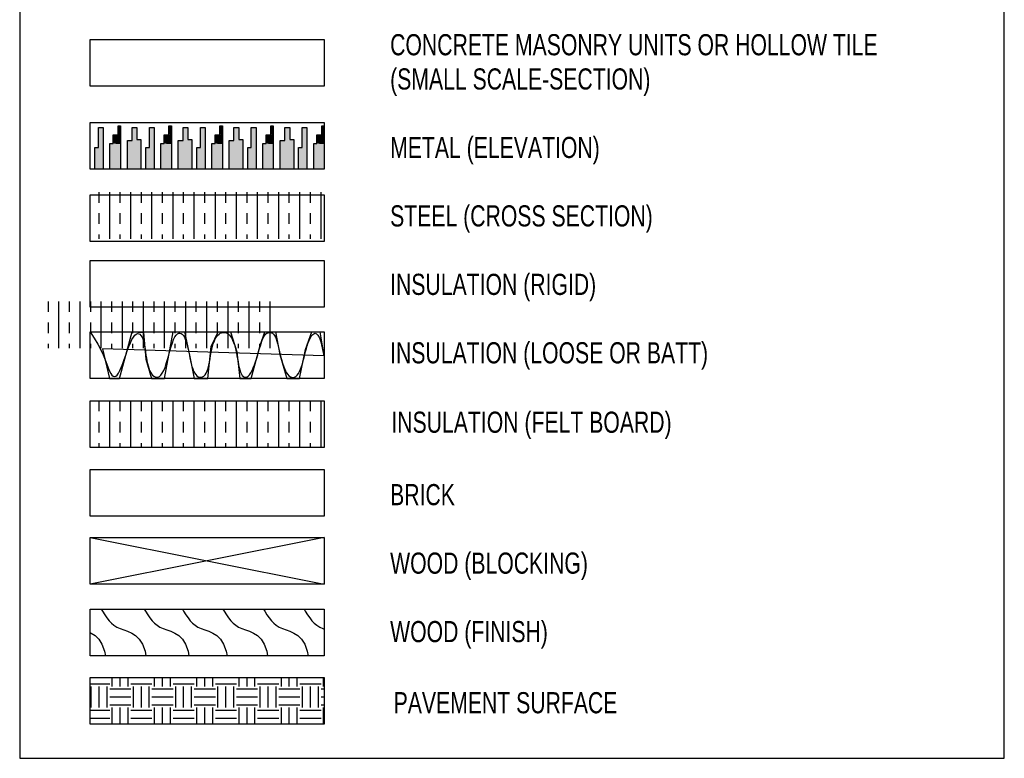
# Model space of a CAD drawing. Extents: x 0 to 344, y 0 to 79.
# Tile 3 of 7: x 16.39 to 22.22, y 4.74 to 9.1. Entities that reach past the tile are written whole.
import ezdxf

# ---------------------------------------------------------------- set-up
doc = ezdxf.new("R2010")
doc.units = 0
doc.layers.get('0').update_dxf_attribs({"linetype": 'CONTINUOUS'})
doc.layers.add('LETTERING', color=5, linetype='CONTINUOUS')

# ---------------------------------------------------------------- blocks, each defined once
blk = doc.blocks.new('*X')
at = {"color": 0}
for p, q in [((16.5089, 11.25), (16.625, 11.25)), ((16.6406, 11.2344), (16.6406, 11.2865)), ((16.6875, 11.2344), (16.6875, 11.2865)), ((16.7344, 11.2344), (16.7344, 11.2865)), ((16.75, 11.25), (16.875, 11.25)), ((16.8906, 11.2344), (16.8906, 11.2865)), ((16.9375, 11.2344), (16.9375, 11.2865)), ((16.9844, 11.2344), (16.9844, 11.2865)), ((17, 11.25), (17.125, 11.25)), ((17.1406, 11.2344), (17.1406, 11.2865)), ((17.1875, 11.2344), (17.1875, 11.2865)), ((17.2344, 11.2344), (17.2344, 11.2865)), ((17.25, 11.25), (17.375, 11.25)), ((17.3906, 11.2344), (17.3906, 11.2865)), ((17.4375, 11.2344), (17.4375, 11.2865)), ((17.4844, 11.2344), (17.4844, 11.2865)), ((17.5, 11.25), (17.625, 11.25)), ((17.6406, 11.2344), (17.6406, 11.2865)), ((17.6875, 11.2344), (17.6875, 11.2865)), ((17.7344, 11.2344), (17.7344, 11.2865)), ((17.75, 11.25), (17.875, 11.25)), ((17.8906, 11.2344), (17.8906, 11.2865)), ((16.5156, 11.1094), (16.5156, 11.2344)), ((16.5625, 11.1094), (16.5625, 11.2344)), ((16.6094, 11.1094), (16.6094, 11.2344)), ((16.625, 11.2188), (16.75, 11.2188)), ((16.7656, 11.1094), (16.7656, 11.2344)), ((16.8125, 11.1094), (16.8125, 11.2344)), ((16.8594, 11.1094), (16.8594, 11.2344)), ((16.875, 11.2188), (17, 11.2188)), ((17.0156, 11.1094), (17.0156, 11.2344)), ((17.0625, 11.1094), (17.0625, 11.2344)), ((17.1094, 11.1094), (17.1094, 11.2344)), ((17.125, 11.2188), (17.25, 11.2188)), ((17.2656, 11.1094), (17.2656, 11.2344)), ((17.3125, 11.1094), (17.3125, 11.2344)), ((17.3594, 11.1094), (17.3594, 11.2344)), ((17.375, 11.2188), (17.5, 11.2188)), ((17.5156, 11.1094), (17.5156, 11.2344)), ((17.5625, 11.1094), (17.5625, 11.2344)), ((17.6094, 11.1094), (17.6094, 11.2344)), ((17.625, 11.2188), (17.75, 11.2188)), ((17.7656, 11.1094), (17.7656, 11.2344)), ((17.8125, 11.1094), (17.8125, 11.2344)), ((17.8594, 11.1094), (17.8594, 11.2344)), ((17.875, 11.2188), (17.8946, 11.2188)), ((16.625, 11.1719), (16.75, 11.1719)), ((16.625, 11.125), (16.75, 11.125)), ((16.875, 11.1719), (17, 11.1719)), ((16.875, 11.125), (17, 11.125)), ((17.125, 11.1719), (17.25, 11.1719)), ((17.125, 11.125), (17.25, 11.125)), ((17.375, 11.1719), (17.5, 11.1719)), ((17.375, 11.125), (17.5, 11.125)), ((17.625, 11.1719), (17.75, 11.1719)), ((17.625, 11.125), (17.75, 11.125)), ((17.875, 11.1719), (17.8946, 11.1719)), ((17.875, 11.125), (17.8946, 11.125)), ((16.5089, 11.0938), (16.625, 11.0938)), ((16.6406, 11.0106), (16.6406, 11.1094)), ((16.6875, 11.0106), (16.6875, 11.1094)), ((16.7344, 11.0106), (16.7344, 11.1094)), ((16.75, 11.0938), (16.875, 11.0938)), ((16.8906, 11.0106), (16.8906, 11.1094)), ((16.9375, 11.0106), (16.9375, 11.1094)), ((16.9844, 11.0106), (16.9844, 11.1094)), ((17, 11.0938), (17.125, 11.0938)), ((17.1406, 11.0106), (17.1406, 11.1094)), ((17.1875, 11.0106), (17.1875, 11.1094)), ((17.2344, 11.0106), (17.2344, 11.1094)), ((17.25, 11.0938), (17.375, 11.0938)), ((17.3906, 11.0106), (17.3906, 11.1094)), ((17.4375, 11.0106), (17.4375, 11.1094)), ((17.4844, 11.0106), (17.4844, 11.1094)), ((17.5, 11.0938), (17.625, 11.0938)), ((17.6406, 11.0106), (17.6406, 11.1094)), ((17.6875, 11.0106), (17.6875, 11.1094)), ((17.7344, 11.0106), (17.7344, 11.1094)), ((17.75, 11.0938), (17.875, 11.0938)), ((17.8906, 11.0106), (17.8906, 11.1094)), ((16.5089, 11.0469), (16.625, 11.0469)), ((16.75, 11.0469), (16.875, 11.0469)), ((17, 11.0469), (17.125, 11.0469)), ((17.25, 11.0469), (17.375, 11.0469)), ((17.5, 11.0469), (17.625, 11.0469)), ((17.75, 11.0469), (17.875, 11.0469)), ((16.5625, 7.375), (16.5625, 7.4367)), ((16.625, 7.1608), (16.625, 7.4367)), ((16.6875, 7.375), (16.6875, 7.4367)), ((16.75, 7.1608), (16.75, 7.4367)), ((16.8125, 7.375), (16.8125, 7.4367)), ((16.875, 7.1608), (16.875, 7.4367)), ((16.9375, 7.375), (16.9375, 7.4367)), ((17, 7.1608), (17, 7.4367)), ((17.0625, 7.375), (17.0625, 7.4367)), ((17.125, 7.1608), (17.125, 7.4367)), ((17.1875, 7.375), (17.1875, 7.4367)), ((17.25, 7.1608), (17.25, 7.4367)), ((17.3125, 7.375), (17.3125, 7.4367)), ((17.375, 7.1608), (17.375, 7.4367)), ((17.4375, 7.375), (17.4375, 7.4367)), ((17.5, 7.1608), (17.5, 7.4367)), ((17.5625, 7.375), (17.5625, 7.4367)), ((17.625, 7.1608), (17.625, 7.4367)), ((17.6875, 7.375), (17.6875, 7.4367)), ((17.75, 7.1608), (17.75, 7.4367)), ((17.8125, 7.375), (17.8125, 7.4367)), ((17.875, 7.1608), (17.875, 7.4367)), ((16.5625, 7.25), (16.5625, 7.3125)), ((16.6875, 7.25), (16.6875, 7.3125)), ((16.8125, 7.25), (16.8125, 7.3125)), ((16.9375, 7.25), (16.9375, 7.3125)), ((17.0625, 7.25), (17.0625, 7.3125)), ((17.1875, 7.25), (17.1875, 7.3125)), ((17.3125, 7.25), (17.3125, 7.3125)), ((17.4375, 7.25), (17.4375, 7.3125)), ((17.5625, 7.25), (17.5625, 7.3125)), ((17.6875, 7.25), (17.6875, 7.3125)), ((17.8125, 7.25), (17.8125, 7.3125)), ((16.5625, 7.1608), (16.5625, 7.1875)), ((16.6875, 7.1608), (16.6875, 7.1875)), ((16.8125, 7.1608), (16.8125, 7.1875)), ((16.9375, 7.1608), (16.9375, 7.1875)), ((17.0625, 7.1608), (17.0625, 7.1875)), ((17.1875, 7.1608), (17.1875, 7.1875)), ((17.3125, 7.1608), (17.3125, 7.1875)), ((17.4375, 7.1608), (17.4375, 7.1875)), ((17.5625, 7.1608), (17.5625, 7.1875)), ((17.6875, 7.1608), (17.6875, 7.1875)), ((17.8125, 7.1608), (17.8125, 7.1875))]:
    blk.add_line(p, q, dxfattribs=at)

msp = doc.modelspace()

# ---------------------------------------------------------------- linework, layer by layer
at = {"layer": 'LETTERING', "color": 0}
for p, q in [((16.3927, 13.0588), (16.3927, 4.7365)), ((22.2167, 4.7365), (22.2167, 13.0588)), ((16.8089, 8.7102), (16.8089, 8.9861)), ((16.8089, 8.9861), (18.1946, 8.9861)), ((18.1946, 8.9861), (18.1946, 8.7102)), ((18.1946, 8.7102), (16.8089, 8.7102)), ((16.8089, 8.4961), (18.1946, 8.4961)), ((16.8089, 8.2202), (16.8089, 8.4961)), ((16.8588, 8.3466), (16.8588, 8.4656)), ((16.8588, 8.4656), (16.8869, 8.4656)), ((16.8869, 8.4656), (16.8869, 8.2215)), ((16.9742, 8.4227), (16.9742, 8.4753)), ((16.9742, 8.4753), (16.989, 8.4753)), ((16.989, 8.4753), (16.989, 8.2215)), ((17.0579, 8.3895), (17.0579, 8.4656)), ((17.0579, 8.4656), (17.086, 8.4656)), ((17.086, 8.4656), (17.086, 8.3949)), ((17.16, 8.4656), (17.1881, 8.4656)), ((17.16, 8.3466), (17.16, 8.4656)), ((17.1881, 8.4656), (17.1881, 8.2215)), ((17.2754, 8.4753), (17.2902, 8.4753)), ((17.2754, 8.4227), (17.2754, 8.4753)), ((17.2902, 8.4753), (17.2902, 8.2215)), ((17.3591, 8.4656), (17.3872, 8.4656)), ((17.3591, 8.3895), (17.3591, 8.4656)), ((17.3872, 8.4656), (17.3872, 8.3949)), ((17.4612, 8.4656), (17.4893, 8.4656)), ((17.4612, 8.3466), (17.4612, 8.4656)), ((17.4893, 8.4656), (17.4893, 8.2215)), ((17.5766, 8.4753), (17.5914, 8.4753)), ((17.5766, 8.4227), (17.5766, 8.4753)), ((17.5914, 8.4753), (17.5914, 8.2215)), ((17.6603, 8.4656), (17.6884, 8.4656)), ((17.6603, 8.3895), (17.6603, 8.4656)), ((17.6884, 8.4656), (17.6884, 8.3949)), ((17.7624, 8.4656), (17.7905, 8.4656)), ((17.7624, 8.3466), (17.7624, 8.4656)), ((17.7905, 8.4656), (17.7905, 8.2215)), ((17.8778, 8.4753), (17.8926, 8.4753)), ((17.8778, 8.4227), (17.8778, 8.4753)), ((17.8926, 8.4753), (17.8926, 8.2215)), ((17.9615, 8.4656), (17.9896, 8.4656)), ((17.9615, 8.3895), (17.9615, 8.4656)), ((17.9896, 8.4656), (17.9896, 8.3949)), ((18.0636, 8.4656), (18.0917, 8.4656)), ((18.0636, 8.3466), (18.0636, 8.4656)), ((18.0917, 8.4656), (18.0917, 8.2215)), ((18.179, 8.4753), (18.1938, 8.4753)), ((18.179, 8.4227), (18.179, 8.4753)), ((18.1938, 8.4753), (18.1938, 8.2215)), ((18.1946, 8.4961), (18.1946, 8.2202)), ((16.946, 8.3702), (16.946, 8.4227)), ((16.946, 8.4227), (16.9742, 8.4227)), ((17.0298, 8.2215), (17.0298, 8.3895)), ((17.0298, 8.3895), (17.0579, 8.3895)), ((17.086, 8.3949), (17.1097, 8.3949)), ((17.1097, 8.3949), (17.1097, 8.2215)), ((17.2472, 8.4227), (17.2754, 8.4227)), ((17.2472, 8.3702), (17.2472, 8.4227)), ((17.331, 8.3895), (17.3591, 8.3895)), ((17.331, 8.2215), (17.331, 8.3895)), ((17.3872, 8.3949), (17.4109, 8.3949)), ((17.4109, 8.3949), (17.4109, 8.2215)), ((17.5484, 8.4227), (17.5766, 8.4227)), ((17.5484, 8.3702), (17.5484, 8.4227)), ((17.6322, 8.3895), (17.6603, 8.3895)), ((17.6322, 8.2215), (17.6322, 8.3895)), ((17.6884, 8.3949), (17.7121, 8.3949)), ((17.7121, 8.3949), (17.7121, 8.2215)), ((17.8496, 8.4227), (17.8778, 8.4227)), ((17.8496, 8.3702), (17.8496, 8.4227)), ((17.9334, 8.3895), (17.9615, 8.3895)), ((17.9334, 8.2215), (17.9334, 8.3895)), ((17.9896, 8.3949), (18.0133, 8.3949)), ((18.0133, 8.3949), (18.0133, 8.2215)), ((18.1508, 8.4227), (18.179, 8.4227)), ((18.1508, 8.3702), (18.1508, 8.4227)), ((16.838, 8.2215), (16.838, 8.3466)), ((16.838, 8.3466), (16.8588, 8.3466)), ((16.9268, 8.2215), (16.9268, 8.3702)), ((16.9268, 8.3702), (16.946, 8.3702)), ((17.1392, 8.3466), (17.16, 8.3466)), ((17.1392, 8.2215), (17.1392, 8.3466)), ((17.228, 8.3702), (17.2472, 8.3702)), ((17.228, 8.2215), (17.228, 8.3702)), ((17.4404, 8.3466), (17.4612, 8.3466)), ((17.4404, 8.2215), (17.4404, 8.3466)), ((17.5292, 8.3702), (17.5484, 8.3702)), ((17.5292, 8.2215), (17.5292, 8.3702)), ((17.7416, 8.3466), (17.7624, 8.3466)), ((17.7416, 8.2215), (17.7416, 8.3466)), ((17.8304, 8.3702), (17.8496, 8.3702)), ((17.8304, 8.2215), (17.8304, 8.3702)), ((18.0428, 8.3466), (18.0636, 8.3466)), ((18.0428, 8.2215), (18.0428, 8.3466)), ((18.1316, 8.3702), (18.1508, 8.3702)), ((18.1316, 8.2215), (18.1316, 8.3702)), ((18.1946, 8.2202), (16.8089, 8.2202)), ((16.8089, 8.0679), (18.1946, 8.0679)), ((16.8089, 7.792), (16.8089, 8.0679)), ((18.1946, 8.0679), (18.1946, 7.792)), ((18.1946, 7.792), (16.8089, 7.792)), ((16.8089, 7.4029), (16.8089, 7.6788)), ((16.8089, 7.6788), (18.1946, 7.6788)), ((18.1946, 7.6788), (18.1946, 7.4029)), ((18.1946, 7.4029), (16.8089, 7.4029)), ((16.8089, 6.9812), (16.8089, 7.2571)), ((16.8089, 7.2571), (18.1946, 7.2571)), ((18.1946, 7.2571), (18.1946, 6.9812)), ((18.1946, 6.9812), (16.8089, 6.9812)), ((16.8089, 6.8496), (18.1946, 6.8496)), ((16.8089, 6.5737), (16.8089, 6.8496)), ((18.1946, 6.8496), (18.1946, 6.5737)), ((18.1946, 6.5737), (16.8089, 6.5737)), ((16.8089, 6.1678), (16.8089, 6.4437)), ((16.8089, 6.4437), (18.1946, 6.4437)), ((18.1946, 6.4437), (18.1946, 6.1678)), ((18.1946, 6.1678), (16.8089, 6.1678)), ((16.8089, 5.7664), (16.8089, 6.0422)), ((16.8089, 6.0422), (18.1946, 6.0422)), ((16.8089, 6.0422), (18.1946, 5.7664)), ((18.1946, 6.0422), (16.8089, 5.7664)), ((18.1946, 6.0422), (18.1946, 5.7664)), ((18.1946, 5.7664), (16.8089, 5.7664)), ((16.8089, 5.3416), (16.8089, 5.6175)), ((16.8089, 5.6175), (18.1946, 5.6175)), ((18.1946, 5.6175), (18.1946, 5.3416)), ((18.1946, 5.3416), (16.8089, 5.3416)), ((16.8089, 5.2138), (18.1946, 5.2138)), ((16.8089, 4.9379), (16.8089, 5.2138)), ((18.1946, 5.2138), (18.1946, 4.9379)), ((18.1946, 4.9379), (16.8089, 4.9379)), ((16.3927, 4.7365), (22.2167, 4.7365))]:
    msp.add_line(p, q, dxfattribs=at)
for points in [[(16.8089, 7.2571), (16.8089, 7.2571), (16.8339, 7.2205), (16.8546, 7.1853), (16.8717, 7.152), (16.8858, 7.1209), (16.8974, 7.0923), (16.9072, 7.0667), (16.9156, 7.0445), (16.9234, 7.0261), (16.931, 7.0116), (16.9385, 7.0014), (16.9461, 6.9953), (16.9536, 6.9934), (16.9613, 6.9957), (16.9691, 7.0022), (16.977, 7.0131), (16.9852, 7.0282), (16.9937, 7.0475), (17.0023, 7.07), (17.0112, 7.0946), (17.0202, 7.1203), (17.0292, 7.1459), (17.0383, 7.1704), (17.0473, 7.1927), (17.0563, 7.2117), (17.065, 7.2265), (17.0736, 7.2371), (17.0819, 7.2438), (17.0898, 7.2469), (17.0972, 7.2466), (17.104, 7.2432), (17.1102, 7.2369), (17.1157, 7.2279), (17.1204, 7.2166), (17.1244, 7.2033), (17.1279, 7.1884), (17.131, 7.1723), (17.1339, 7.1553), (17.1365, 7.1378), (17.1393, 7.1203), (17.1421, 7.1031), (17.1452, 7.0865), (17.1486, 7.0707), (17.1525, 7.0559), (17.1567, 7.0422), (17.1614, 7.0297), (17.1667, 7.0186), (17.1726, 7.009), (17.1791, 7.001), (17.1863, 6.9949), (17.194, 6.9908), (17.2021, 6.9892), (17.2106, 6.9902), (17.2192, 6.9944), (17.2278, 7.0018), (17.2362, 7.013), (17.2445, 7.0282), (17.2523, 7.0475), (17.2599, 7.07), (17.2672, 7.0946), (17.2743, 7.1204), (17.2814, 7.1461), (17.2885, 7.1708), (17.2956, 7.1933), (17.3029, 7.2126), (17.3104, 7.2277), (17.3181, 7.2389), (17.3257, 7.2462), (17.3333, 7.25), (17.3407, 7.2506), (17.3479, 7.2481), (17.3546, 7.243), (17.3609, 7.2354), (17.3666, 7.2257), (17.3719, 7.214), (17.3766, 7.2008), (17.3811, 7.1861), (17.3852, 7.1704), (17.3891, 7.1539), (17.3928, 7.1369), (17.3964, 7.1197), (17.4, 7.1024), (17.4037, 7.0855), (17.4076, 7.0692), (17.4118, 7.0536), (17.4164, 7.0392), (17.4215, 7.0261), (17.4272, 7.0146), (17.4337, 7.005), (17.4409, 6.9975), (17.4487, 6.9922), (17.4569, 6.9894), (17.4653, 6.9889), (17.4736, 6.991), (17.4816, 6.9958), (17.4891, 7.0033), (17.4958, 7.0137), (17.5017, 7.027), (17.5067, 7.0426), (17.5111, 7.0601), (17.515, 7.0788), (17.5186, 7.0982), (17.522, 7.1177), (17.5255, 7.1367), (17.5291, 7.1547), (17.5331, 7.1712), (17.5374, 7.1861), (17.5421, 7.1994), (17.5473, 7.2113), (17.5528, 7.2217), (17.5588, 7.2306), (17.5652, 7.2381), (17.5721, 7.2442), (17.5794, 7.2489), (17.5871, 7.2522), (17.595, 7.2541), (17.6031, 7.2544), (17.6111, 7.253), (17.619, 7.25), (17.6265, 7.2452), (17.6337, 7.2387), (17.6404, 7.2302), (17.6466, 7.2201), (17.6523, 7.2084), (17.6575, 7.1954), (17.6623, 7.1811), (17.6667, 7.1657), (17.6707, 7.1495), (17.6744, 7.1325), (17.6778, 7.115), (17.681, 7.0973), (17.6841, 7.0798), (17.6873, 7.0629), (17.6908, 7.0468), (17.6946, 7.0321), (17.6989, 7.0191), (17.7038, 7.0082), (17.7094, 6.9996), (17.7157, 6.9936), (17.7225, 6.9902), (17.7297, 6.9894), (17.7372, 6.9914), (17.7448, 6.9962), (17.7524, 7.0039), (17.76, 7.0146), (17.7674, 7.0282), (17.7746, 7.0443), (17.7815, 7.0622), (17.7881, 7.0813), (17.7944, 7.1011), (17.8004, 7.1209), (17.806, 7.1402), (17.8113, 7.1583), (17.8162, 7.1747), (17.8209, 7.1894), (17.8253, 7.2024), (17.8298, 7.2139), (17.8343, 7.2238), (17.8389, 7.2323), (17.8439, 7.2393), (17.8493, 7.2451), (17.8552, 7.2495), (17.8615, 7.2526), (17.868, 7.2542), (17.8747, 7.2542), (17.8813, 7.2525), (17.8878, 7.249), (17.8939, 7.2437), (17.8996, 7.2363), (17.9048, 7.227), (17.9095, 7.2157), (17.9139, 7.2029), (17.918, 7.1887), (17.9219, 7.1734), (17.9257, 7.1572), (17.9296, 7.1404), (17.9337, 7.1232), (17.938, 7.1059), (17.9426, 7.0888), (17.9475, 7.0721), (17.9527, 7.0562), (17.9584, 7.0413), (17.9645, 7.0277), (17.971, 7.0158), (17.9781, 7.0059), (17.9856, 6.9981), (17.9936, 6.9926), (18.0017, 6.9894), (18.01, 6.9886), (18.0183, 6.9903), (18.0263, 6.9945), (18.034, 7.0012), (18.0412, 7.0105), (18.0479, 7.0224), (18.054, 7.0365), (18.0596, 7.0524), (18.0648, 7.0695), (18.0698, 7.0875), (18.0745, 7.1059), (18.0791, 7.1241), (18.0837, 7.1418), (18.0882, 7.1586), (18.0929, 7.1743), (18.0976, 7.1888), (18.1027, 7.2021), (18.1079, 7.214), (18.1136, 7.2245), (18.1196, 7.2335), (18.1261, 7.241), (18.1331, 7.2465), (18.1406, 7.249), (18.1484, 7.2468), (18.1566, 7.2385), (18.1651, 7.2227), (18.1738, 7.1978), (18.1826, 7.1624), (18.1915, 7.115), (16.8816, 7.1579), (16.9245, 6.9821), (16.9822, 6.9821), (17.0577, 7.2587), (17.1243, 7.2533), (17.1391, 7.0957), (17.1717, 6.9821), (17.2487, 6.9821), (17.3005, 7.2587), (17.3671, 7.2587), (17.3967, 7.1193), (17.4248, 6.9821), (17.5062, 6.9821), (17.5254, 7.1718), (17.5669, 7.2587), (17.6394, 7.2587), (17.6779, 7.1386), (17.6956, 6.9821), (17.7622, 6.9821), (17.8155, 7.1772), (17.8436, 7.2587), (17.9058, 7.2587), (17.931, 7.1247), (17.9724, 6.9821), (18.0479, 6.9821), (18.0834, 7.1525), (18.1204, 7.2587), (18.1678, 7.2587), (18.1915, 7.115)], [(16.8751, 5.6175), (16.882, 5.6062), (16.8953, 5.5854), (16.9083, 5.5667), (16.9214, 5.5501), (16.9352, 5.5355), (16.9503, 5.5229), (16.9671, 5.512), (16.9862, 5.503), (17.0079, 5.4953), (17.0313, 5.4873), (17.0552, 5.4769), (17.0786, 5.462), (17.1003, 5.4406), (17.1191, 5.4107), (17.134, 5.3702), (17.1393, 5.3416)], [(17.1298, 5.6175), (17.1367, 5.6062), (17.15, 5.5854), (17.163, 5.5667), (17.1761, 5.5501), (17.1899, 5.5355), (17.205, 5.5229), (17.2218, 5.512), (17.2409, 5.503), (17.2626, 5.4953), (17.286, 5.4873), (17.3099, 5.4769), (17.3333, 5.462), (17.355, 5.4406), (17.3738, 5.4107), (17.3887, 5.3702), (17.394, 5.3416)], [(17.3551, 5.6175), (17.362, 5.6062), (17.3753, 5.5854), (17.3883, 5.5667), (17.4014, 5.5501), (17.4152, 5.5355), (17.4303, 5.5229), (17.4471, 5.512), (17.4662, 5.503), (17.4879, 5.4953), (17.5113, 5.4873), (17.5352, 5.4769), (17.5586, 5.462), (17.5803, 5.4406), (17.5991, 5.4107), (17.614, 5.3702), (17.6193, 5.3416)], [(17.5951, 5.6175), (17.602, 5.6062), (17.6153, 5.5854), (17.6283, 5.5667), (17.6414, 5.5501), (17.6552, 5.5355), (17.6703, 5.5229), (17.6871, 5.512), (17.7062, 5.503), (17.7279, 5.4953), (17.7513, 5.4873), (17.7752, 5.4769), (17.7986, 5.462), (17.8203, 5.4406), (17.8391, 5.4107), (17.854, 5.3702), (17.8593, 5.3416)], [(17.8351, 5.6175), (17.842, 5.6062), (17.8553, 5.5854), (17.8683, 5.5667), (17.8814, 5.5501), (17.8952, 5.5355), (17.9103, 5.5229), (17.9271, 5.512), (17.9462, 5.503), (17.9679, 5.4953), (17.9913, 5.4873), (18.0152, 5.4769), (18.0386, 5.462), (18.0603, 5.4406), (18.0791, 5.4107), (18.094, 5.3702), (18.0993, 5.3416)], [(18.0751, 5.6175), (18.082, 5.6062), (18.0953, 5.5854), (18.1083, 5.5667), (18.1214, 5.5501), (18.1352, 5.5355), (18.1503, 5.5229), (18.1671, 5.512), (18.1862, 5.503), (18.1946, 5.5)], [(16.8089, 5.4796), (16.8152, 5.4769), (16.8386, 5.462), (16.8603, 5.4406), (16.8791, 5.4107), (16.894, 5.3702), (16.8993, 5.3416)]]:
    msp.add_lwpolyline(points, dxfattribs=at)
for points in [[(16.8588, 8.3466), (16.8869, 8.3466), (16.8588, 8.4656), (16.8869, 8.4656)], [(16.9742, 8.4227), (16.989, 8.4217), (16.9742, 8.4753), (16.989, 8.4753)], [(17.0579, 8.3895), (17.086, 8.3949), (17.0579, 8.4656), (17.086, 8.4656)], [(17.16, 8.3466), (17.1881, 8.3466), (17.16, 8.4656), (17.1881, 8.4656)], [(17.2754, 8.4227), (17.2902, 8.4217), (17.2754, 8.4753), (17.2902, 8.4753)], [(17.3591, 8.3895), (17.3872, 8.3949), (17.3591, 8.4656), (17.3872, 8.4656)], [(17.4612, 8.3466), (17.4893, 8.3466), (17.4612, 8.4656), (17.4893, 8.4656)], [(17.5766, 8.4227), (17.5914, 8.4217), (17.5766, 8.4753), (17.5914, 8.4753)], [(17.6603, 8.3895), (17.6884, 8.3949), (17.6603, 8.4656), (17.6884, 8.4656)], [(17.7624, 8.3466), (17.7905, 8.3466), (17.7624, 8.4656), (17.7905, 8.4656)], [(17.8778, 8.4227), (17.8926, 8.4217), (17.8778, 8.4753), (17.8926, 8.4753)], [(17.9615, 8.3895), (17.9896, 8.3949), (17.9615, 8.4656), (17.9896, 8.4656)], [(18.0636, 8.3466), (18.0917, 8.3466), (18.0636, 8.4656), (18.0917, 8.4656)], [(18.179, 8.4227), (18.1938, 8.4217), (18.179, 8.4753), (18.1938, 8.4753)], [(16.946, 8.3702), (16.989, 8.367), (16.946, 8.4227), (16.989, 8.4217)], [(17.0298, 8.2215), (17.1097, 8.2215), (17.0298, 8.3895), (17.1097, 8.3949)], [(17.2472, 8.3702), (17.2902, 8.367), (17.2472, 8.4227), (17.2902, 8.4217)], [(17.331, 8.2215), (17.4109, 8.2215), (17.331, 8.3895), (17.4109, 8.3949)], [(17.5484, 8.3702), (17.5914, 8.367), (17.5484, 8.4227), (17.5914, 8.4217)], [(17.6322, 8.2215), (17.7121, 8.2215), (17.6322, 8.3895), (17.7121, 8.3949)], [(17.8496, 8.3702), (17.8926, 8.367), (17.8496, 8.4227), (17.8926, 8.4217)], [(17.9334, 8.2215), (18.0133, 8.2215), (17.9334, 8.3895), (18.0133, 8.3949)], [(18.1508, 8.3702), (18.1938, 8.367), (18.1508, 8.4227), (18.1938, 8.4217)], [(16.838, 8.2215), (16.8869, 8.2215), (16.838, 8.3466), (16.8869, 8.3466)], [(16.9268, 8.2215), (16.989, 8.2215), (16.9268, 8.3702), (16.989, 8.367)], [(17.1392, 8.2215), (17.1881, 8.2215), (17.1392, 8.3466), (17.1881, 8.3466)], [(17.228, 8.2215), (17.2902, 8.2215), (17.228, 8.3702), (17.2902, 8.367)], [(17.4404, 8.2215), (17.4893, 8.2215), (17.4404, 8.3466), (17.4893, 8.3466)], [(17.5292, 8.2215), (17.5914, 8.2215), (17.5292, 8.3702), (17.5914, 8.367)], [(17.7416, 8.2215), (17.7905, 8.2215), (17.7416, 8.3466), (17.7905, 8.3466)], [(17.8304, 8.2215), (17.8926, 8.2215), (17.8304, 8.3702), (17.8926, 8.367)], [(18.0428, 8.2215), (18.0917, 8.2215), (18.0428, 8.3466), (18.0917, 8.3466)], [(18.1316, 8.2215), (18.1938, 8.2215), (18.1316, 8.3702), (18.1938, 8.367)]]:
    msp.add_solid(points, dxfattribs=at)

# ---------------------------------------------------------------- block references
for p in [(0.3, 0.6458), (0, 0), (0, 0), (0.3, -0.5871), (0.3, -6.0726)]:
    msp.add_blockref('*X', p, dxfattribs=at)

# ---------------------------------------------------------------- texts
at = {"layer": 'LETTERING', "color": 0, "width": 0.75}
for s, p in [('CONCRETE MASONRY UNITS OR HOLLOW TILE', (18.5838, 8.8926)), ('(SMALL SCALE-SECTION)', (18.5838, 8.6902)), ('METAL (ELEVATION)', (18.5838, 8.2855)), ('STEEL (CROSS SECTION)', (18.5838, 7.8807)), ('INSULATION (RIGID)', (18.5838, 7.4759)), ('INSULATION (LOOSE OR BATT)', (18.5838, 7.0712)), ('INSULATION (FELT BOARD)', (18.5911, 6.6609)), ('BRICK', (18.5838, 6.2327)), ('WOOD (BLOCKING)', (18.5838, 5.8279)), ('WOOD (FINISH)', (18.5838, 5.4231)), ('PAVEMENT SURFACE', (18.6046, 5.0026))]:
    msp.add_text(s, height=0.125, dxfattribs=at).set_placement(p)

doc.saveas('drawing.dxf')
